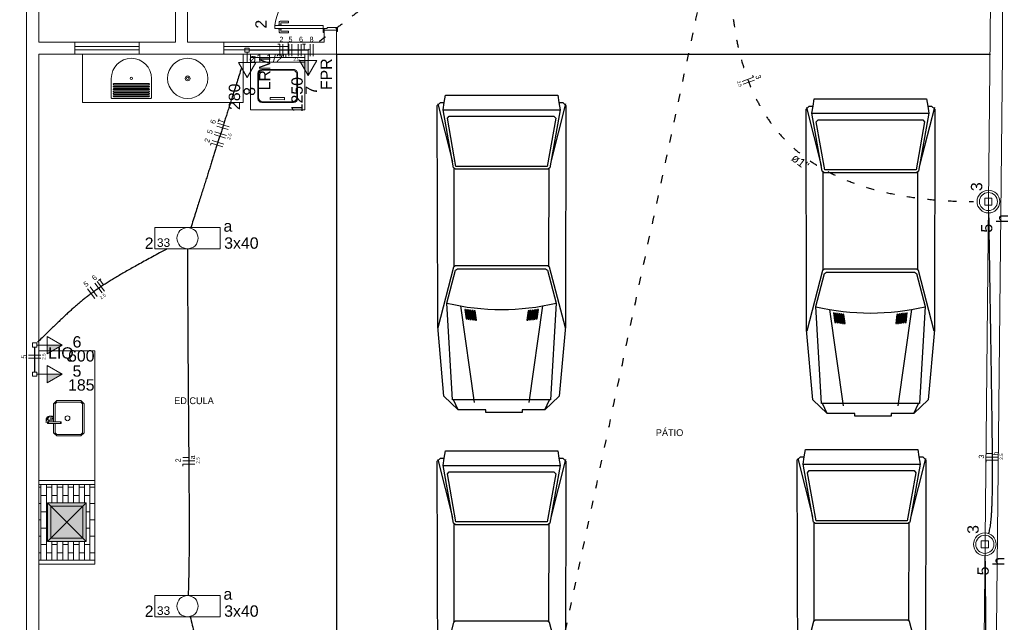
# Model space of a CAD drawing. Header units: millimetres. Extents: x 26 to 1362, y 24 to 358.
# Tile 249 of 256: x 1285 to 1297, y 275 to 282. Entities that reach past the tile are written whole.
import ezdxf

# ---------------------------------------------------------------- set-up
doc = ezdxf.new("R2010")
doc.units = ezdxf.units.MM
doc.linetypes.add('DOT2', pattern=[3.175, 0, -3.175])
for name, color, linetype in [('ARQ-ALVENARIA', 4, 'Continuous'), ('ARQ-PISO', 8, 'Continuous'), ('EXTERN', 7, 'Continuous'), ('EXTERN-I', 251, 'Continuous')]:
    doc.layers.add(name, color=color, linetype=linetype)
for name, color, linetype, lineweight in [('EL-Condutos', 4, 'Continuous', 30), ('EL-Fios', 9, 'Continuous', 20), ('EL-Textos condutos', 7, 'Continuous', 20), ('EL-Textos fios', 7, 'Continuous', 20), ('EL-Textos pontos', 5, 'Continuous', 20), ('MB ALVENARIA', 7, 'Continuous', 20), ('MB ESQUADRIA', 7, 'Continuous', 20), ('MB MOBILIÁRIO', 8, 'Continuous', 5), ('MB TEXTO 0', 7, 'Continuous', 20), ('P-SIMBOL', 5, 'Continuous', 20)]:
    doc.layers.add(name, color=color, linetype=linetype, lineweight=lineweight)
doc.styles.add('arial', font='arial.ttf')
doc.styles.add('AvantGardeBkBT', font='txt')

msp = doc.modelspace()

# ---------------------------------------------------------------- hatches: boundary and pattern name
at = {"layer": 'MB MOBILIÁRIO', "linetype": 'Continuous'}
msp.add_hatch(color=256, dxfattribs=at).paths.add_polyline_path([(1284.9785, 275.7805), (1284.978, 276.261), (1285.4585, 276.261), (1285.4585, 275.7805), (1284.978, 275.7805), (1284.978, 275.7805)])
at = {"layer": 'P-SIMBOL', "linetype": 'Continuous'}
for points in [[(1288.2205, 281.7655), (1288.2205, 281.578), (1288.1122, 281.7655)], [(1284.9726, 278.2245), (1285.1601, 278.2245), (1284.9726, 278.1163)], [(1284.9726, 277.8628), (1285.1601, 277.8628), (1284.9726, 277.7546)]]:
    msp.add_hatch(color=256, dxfattribs=at).paths.add_polyline_path(points)

# ---------------------------------------------------------------- linework, layer by layer
at = {"layer": 'ARQ-ALVENARIA'}
msp.add_lwpolyline([(1296.706, 281.8435), (1296.706, 281.8445)], dxfattribs=at)
at = {"layer": 'ARQ-PISO'}
for q in [(1296.706, 281.8445), (1288.5705, 272.6875)]:
    msp.add_line((1288.5705, 281.8435), q, dxfattribs=at)
at = {"layer": 'EL-Condutos', "linetype": 'DOT2', "ltscale": 0.05}
for points in [[(1285.0543, 244.8112), (1285.4741, 246.78), (1285.867, 248.6223), (1286.2347, 250.3469), (1286.5793, 251.963), (1286.9027, 253.4796), (1287.2069, 254.9057), (1287.4936, 256.2505), (1287.7649, 257.5229), (1288.0228, 258.7319), (1288.269, 259.8867), (1288.5056, 260.9963), (1288.7345, 262.0696), (1288.9576, 263.1159), (1289.1768, 264.144), (1289.3942, 265.1631), (1289.6115, 266.1822), (1289.8307, 267.2104), (1290.0538, 268.2566), (1290.2827, 269.33), (1290.5193, 270.4396), (1290.7656, 271.5944), (1291.0234, 272.8034), (1291.2947, 274.0758), (1291.5815, 275.4205), (1291.8856, 276.8467), (1292.209, 278.3633), (1292.5536, 279.9794), (1292.9214, 281.704), (1293.3142, 283.5462), (1293.734, 285.5151)], [(1293.6313, 285.4536), (1293.2873, 285.2478), (1292.9657, 285.0553), (1292.6654, 284.8753), (1292.385, 284.7071), (1292.1235, 284.5498), (1291.8796, 284.4028), (1291.6521, 284.2651), (1291.4399, 284.136), (1291.2418, 284.0148), (1291.0565, 283.9006), (1290.8829, 283.7927), (1290.7198, 283.6903), (1290.566, 283.5925), (1290.4203, 283.4988), (1290.2816, 283.4081), (1290.1485, 283.3198), (1290.02, 283.2331), (1289.8949, 283.1472), (1289.7719, 283.0613), (1289.6498, 282.9746), (1289.5276, 282.8864), (1289.4039, 282.7958), (1289.2776, 282.7022), (1289.1475, 282.6046), (1289.0124, 282.5023), (1288.8711, 282.3946), (1288.7225, 282.2807), (1288.5653, 282.1597), (1288.3983, 282.0309), (1288.2205, 281.8935)], [(1293.7094, 285.367), (1293.661, 285.0642), (1293.6164, 284.7669), (1293.5764, 284.4755), (1293.5416, 284.1903), (1293.5126, 283.9116), (1293.4899, 283.6397), (1293.4744, 283.375), (1293.4665, 283.1178), (1293.4669, 282.8684), (1293.4762, 282.6272), (1293.495, 282.3944), (1293.5241, 282.1704), (1293.5639, 281.9555), (1293.6151, 281.75), (1293.6784, 281.5543), (1293.7543, 281.3686), (1293.8435, 281.1934), (1293.9466, 281.0289), (1294.0643, 280.8754), (1294.1971, 280.7333), (1294.3457, 280.6029), (1294.5108, 280.4845), (1294.6928, 280.3785), (1294.8925, 280.2851), (1295.1105, 280.2047), (1295.3474, 280.1376), (1295.6039, 280.0842), (1295.8804, 280.0447), (1296.1778, 280.0195), (1296.4966, 280.009)]]:
    msp.add_spline(points, degree=3, dxfattribs=at)
at = {"layer": 'EL-Condutos', "linetype": 'Continuous'}
for points in [[(1288.2205, 281.8935), (1288.1845, 281.8935), (1288.1509, 281.8935), (1288.1193, 281.8935), (1288.0897, 281.8935), (1288.0618, 281.8935), (1288.0356, 281.8935), (1288.0109, 281.8935), (1287.9875, 281.8935), (1287.9652, 281.8935), (1287.9439, 281.8935), (1287.9235, 281.8935), (1287.9038, 281.8935), (1287.8846, 281.8935), (1287.8657, 281.8935), (1287.8471, 281.8935), (1287.8286, 281.8935), (1287.8099, 281.8935), (1287.791, 281.8935), (1287.7716, 281.8935), (1287.7517, 281.8935), (1287.7311, 281.8935), (1287.7096, 281.8935), (1287.687, 281.8935), (1287.6632, 281.8935), (1287.6381, 281.8935), (1287.6114, 281.8935), (1287.5831, 281.8935), (1287.5529, 281.8935), (1287.5208, 281.8935), (1287.4865, 281.8935)], [(1287.39, 281.6711), (1287.3619, 281.5824), (1287.3354, 281.4988), (1287.3104, 281.4198), (1287.2867, 281.3451), (1287.2643, 281.2742), (1287.2429, 281.2069), (1287.2226, 281.1428), (1287.2032, 281.0814), (1287.1845, 281.0224), (1287.1664, 280.9655), (1287.1489, 280.9103), (1287.1318, 280.8564), (1287.115, 280.8033), (1287.0984, 280.7509), (1287.0819, 280.6987), (1287.0652, 280.6462), (1287.0485, 280.5932), (1287.0314, 280.5393), (1287.0139, 280.4841), (1286.9959, 280.4273), (1286.9772, 280.3684), (1286.9578, 280.3071), (1286.9375, 280.243), (1286.9162, 280.1758), (1286.8938, 280.1051), (1286.8701, 280.0305), (1286.8451, 279.9516), (1286.8187, 279.8681), (1286.7906, 279.7796), (1286.7609, 279.6858)], [(1296.684, 279.868), (1296.6887, 279.5556), (1296.6933, 279.2607), (1296.6976, 278.9828), (1296.7018, 278.7213), (1296.7057, 278.4757), (1296.7093, 278.2455), (1296.7127, 278.03), (1296.7158, 277.8288), (1296.7186, 277.6412), (1296.7211, 277.4668), (1296.7233, 277.3049), (1296.7251, 277.1551), (1296.7266, 277.0167), (1296.7277, 276.8892), (1296.7284, 276.772), (1296.7287, 276.6647), (1296.7286, 276.5665), (1296.7281, 276.4771), (1296.7271, 276.3958), (1296.7257, 276.3221), (1296.7237, 276.2555), (1296.7213, 276.1953), (1296.7184, 276.141), (1296.715, 276.092), (1296.7111, 276.0479), (1296.7065, 276.0081), (1296.7015, 275.9719), (1296.6958, 275.939), (1296.6896, 275.9086), (1296.6827, 275.8802)], [(1286.4673, 279.4211), (1286.3723, 279.3704), (1286.2832, 279.3226), (1286.1998, 279.2773), (1286.1216, 279.2345), (1286.0484, 279.1939), (1285.9798, 279.1553), (1285.9154, 279.1184), (1285.855, 279.083), (1285.7982, 279.049), (1285.7447, 279.0161), (1285.6942, 278.9841), (1285.6462, 278.9528), (1285.6006, 278.9219), (1285.5569, 278.8913), (1285.5148, 278.8607), (1285.4741, 278.83), (1285.4343, 278.7988), (1285.3951, 278.767), (1285.3562, 278.7344), (1285.3173, 278.7008), (1285.278, 278.6658), (1285.238, 278.6294), (1285.197, 278.5913), (1285.1547, 278.5513), (1285.1106, 278.5092), (1285.0646, 278.4647), (1285.0161, 278.4176), (1284.965, 278.3678), (1284.9109, 278.315), (1284.8534, 278.259)], [(1286.7193, 279.4255), (1286.7196, 279.2192), (1286.7201, 279.0167), (1286.7208, 278.8179), (1286.7216, 278.623), (1286.7226, 278.432), (1286.7237, 278.2449), (1286.7249, 278.0619), (1286.7262, 277.8829), (1286.7275, 277.7081), (1286.7289, 277.5375), (1286.7302, 277.3712), (1286.7316, 277.2093), (1286.7329, 277.0517), (1286.7341, 276.8987), (1286.7353, 276.7501), (1286.7364, 276.6061), (1286.7373, 276.4668), (1286.738, 276.3322), (1286.7386, 276.2024), (1286.739, 276.0774), (1286.7392, 275.9574), (1286.7391, 275.8423), (1286.7387, 275.7322), (1286.7381, 275.6272), (1286.7371, 275.5274), (1286.7358, 275.4328), (1286.7341, 275.3435), (1286.732, 275.2595), (1286.7295, 275.181), (1286.7266, 275.1079)], [(1284.818, 278.1982), (1284.818, 278.184), (1284.818, 278.1705), (1284.818, 278.1579), (1284.818, 278.1459), (1284.818, 278.1346), (1284.818, 278.1238), (1284.818, 278.1136), (1284.818, 278.1038), (1284.818, 278.0945), (1284.818, 278.0855), (1284.818, 278.0768), (1284.818, 278.0683), (1284.818, 278.06), (1284.818, 278.0518), (1284.818, 278.0437), (1284.818, 278.0356), (1284.818, 278.0274), (1284.818, 278.0191), (1284.818, 278.0106), (1284.818, 278.0019), (1284.818, 277.9929), (1284.818, 277.9835), (1284.818, 277.9738), (1284.818, 277.9636), (1284.818, 277.9528), (1284.818, 277.9415), (1284.818, 277.9295), (1284.818, 277.9169), (1284.818, 277.9034), (1284.818, 277.8892)], [(1296.6385, 275.6066), (1296.6418, 275.2495), (1296.645, 274.9115), (1296.6479, 274.592), (1296.6506, 274.2905), (1296.6531, 274.0063), (1296.6554, 273.739), (1296.6575, 273.488), (1296.6594, 273.2528), (1296.661, 273.0328), (1296.6624, 272.8274), (1296.6636, 272.6361), (1296.6645, 272.4585), (1296.6652, 272.2938), (1296.6656, 272.1416), (1296.6658, 272.0013), (1296.6657, 271.8725), (1296.6653, 271.7544), (1296.6647, 271.6466), (1296.6637, 271.5486), (1296.6625, 271.4598), (1296.6611, 271.3796), (1296.6593, 271.3075), (1296.6572, 271.2429), (1296.6548, 271.1854), (1296.6521, 271.1343), (1296.6491, 271.0891), (1296.6458, 271.0492), (1296.6422, 271.0142), (1296.6382, 270.9835), (1296.6339, 270.9564)], [(1286.7526, 274.8443), (1286.7781, 274.7406), (1286.8027, 274.6388), (1286.8264, 274.5387), (1286.8492, 274.4404), (1286.8712, 274.3441), (1286.8925, 274.2498), (1286.913, 274.1574), (1286.9329, 274.0672), (1286.9521, 273.979), (1286.9708, 273.8931), (1286.9889, 273.8093), (1287.0065, 273.7279), (1287.0237, 273.6488), (1287.0404, 273.5721), (1287.0568, 273.4978), (1287.0729, 273.4261), (1287.0887, 273.3569), (1287.1042, 273.2903), (1287.1196, 273.2263), (1287.1348, 273.1651), (1287.1499, 273.1067), (1287.165, 273.0511), (1287.18, 272.9983), (1287.1951, 272.9485), (1287.2103, 272.9017), (1287.2256, 272.858), (1287.241, 272.8173), (1287.2567, 272.7798), (1287.2726, 272.7454), (1287.2888, 272.7144)]]:
    msp.add_spline(points, degree=3, dxfattribs=at)
at = {"layer": 'EL-Fios'}
for p, q in [((1287.8437, 281.9685), (1287.8687, 281.9685)), ((1287.8687, 281.8185), (1287.8687, 281.9685)), ((1287.9062, 281.8185), (1287.9062, 281.9685)), ((1287.9812, 281.8185), (1287.9812, 281.9685)), ((1288.0187, 281.8185), (1288.0187, 281.9685)), ((1288.0937, 281.8185), (1288.0937, 281.9685)), ((1288.1312, 281.8185), (1288.1312, 281.9685)), ((1288.1487, 281.9685), (1288.1887, 281.9685)), ((1288.1687, 281.8935), (1288.1687, 281.9685)), ((1288.2437, 281.8185), (1288.2437, 281.9685)), ((1288.2812, 281.8185), (1288.2812, 281.9685)), ((1293.749, 281.5795), (1293.7576, 281.5561)), ((1293.6169, 281.5042), (1293.7576, 281.5561)), ((1293.6299, 281.469), (1293.7706, 281.5209)), ((1287.2371, 280.9402), (1287.0941, 280.9855)), ((1287.0994, 281.0022), (1287.1115, 281.0403)), ((1287.1769, 280.9986), (1287.1054, 281.0212)), ((1287.1918, 280.7972), (1287.0488, 280.8425)), ((1287.2031, 280.8329), (1287.0601, 280.8782)), ((1287.2258, 280.9044), (1287.0828, 280.9497)), ((1287.0072, 280.7114), (1287.0148, 280.7353)), ((1287.1578, 280.6899), (1287.0148, 280.7353)), ((1287.1691, 280.7257), (1287.0261, 280.771)), ((1285.6866, 278.8953), (1285.597, 279.0156)), ((1285.611, 279.026), (1285.643, 279.0499)), ((1285.6719, 278.9779), (1285.627, 279.038)), ((1285.5664, 278.8056), (1285.4767, 278.9259)), ((1285.5965, 278.8281), (1285.5068, 278.9483)), ((1285.6566, 278.8729), (1285.5669, 278.9931)), ((1284.893, 278.0999), (1284.743, 278.0999)), ((1284.893, 278.0624), (1284.743, 278.0624)), ((1286.7355, 276.8273), (1286.6605, 276.8273)), ((1296.7284, 276.8752), (1296.6533, 276.8752)), ((1296.8034, 276.8305), (1296.6533, 276.8305)), ((1286.8105, 276.7825), (1286.6605, 276.7825)), ((1286.8105, 276.745), (1286.6605, 276.745)), ((1286.6605, 276.72), (1286.6605, 276.745)), ((1296.8034, 276.793), (1296.6533, 276.793)), ((1296.6533, 276.768), (1296.6533, 276.793))]:
    msp.add_line(p, q, dxfattribs=at)
at = {"layer": 'EXTERN'}
for points in [[(1291.339, 281.242), (1291.3865, 281.242), (1291.426, 281.2045), (1291.426, 281.2045), (1291.42, 278.584), (1291.42, 278.584), (1291.42, 278.4565), (1291.343, 277.589), (1291.343, 277.589), (1291.1645, 277.4185), (1291.1645, 277.4185), (1290.881, 277.4185), (1290.881, 277.3845), (1290.431, 277.3845), (1290.431, 277.4185), (1290.087, 277.4185), (1289.9085, 277.589), (1289.9085, 277.589), (1289.8315, 278.4565), (1289.8315, 278.4565), (1289.8315, 278.584), (1289.8255, 281.2045), (1289.8255, 281.2045), (1289.865, 281.242), (1289.865, 281.242), (1289.9125, 281.242), (1289.927, 281.333), (1291.3245, 281.333), (1291.339, 281.242)], [(1295.928, 281.1985), (1295.9755, 281.1985), (1296.015, 281.1605), (1296.015, 281.1605), (1296.009, 278.5405), (1296.009, 278.5405), (1296.009, 278.413), (1295.932, 277.545), (1295.932, 277.545), (1295.7535, 277.375), (1295.7535, 277.375), (1295.47, 277.375), (1295.47, 277.341), (1295.02, 277.341), (1295.02, 277.375), (1294.6755, 277.375), (1294.497, 277.545), (1294.497, 277.545), (1294.4205, 278.413), (1294.4205, 278.413), (1294.4205, 278.5405), (1294.414, 281.1605), (1294.414, 281.1605), (1294.454, 281.1985), (1294.454, 281.1985), (1294.501, 281.1985), (1294.5155, 281.2895), (1295.9135, 281.2895), (1295.928, 281.1985)], [(1294.31, 274.175), (1294.3035, 276.7955), (1294.3035, 276.7955), (1294.3435, 276.8335), (1294.3435, 276.8335), (1294.391, 276.8335), (1294.405, 276.924), (1295.803, 276.924), (1295.8175, 276.8335)], [(1289.8315, 274.161), (1289.8255, 276.7815), (1289.8255, 276.7815), (1289.865, 276.819), (1289.865, 276.819), (1289.9125, 276.819), (1289.927, 276.91), (1291.3245, 276.91), (1291.339, 276.819)], [(1291.339, 276.819), (1291.3865, 276.819), (1291.426, 276.7815), (1291.426, 276.7815), (1291.42, 274.161)], [(1295.8175, 276.8335), (1295.865, 276.8335), (1295.9045, 276.7955), (1295.9045, 276.7955), (1295.8985, 274.175)]]:
    msp.add_lwpolyline(points, dxfattribs=at)
at = {"layer": 'EXTERN-I'}
for p, q in [((1289.8315, 281.224), (1290.014, 280.5025)), ((1291.42, 281.224), (1291.2375, 280.5025)), ((1289.898, 281.1515), (1291.3535, 281.1515)), ((1294.4205, 281.1805), (1294.603, 280.4585)), ((1294.487, 281.1075), (1295.9425, 281.1075)), ((1296.009, 281.1805), (1295.826, 280.4585)), ((1290.037, 279.2085), (1290.0355, 280.417)), ((1291.2145, 279.2085), (1291.216, 280.417)), ((1294.626, 279.1645), (1294.6245, 280.3735)), ((1295.803, 279.1645), (1295.8045, 280.3735)), ((1290.115, 278.7115), (1290.2855, 277.512)), ((1291.136, 278.7115), (1290.966, 277.512)), ((1294.704, 278.6675), (1294.8745, 277.4685)), ((1295.725, 278.6675), (1295.555, 277.4685)), ((1290.087, 277.4185), (1290.0275, 277.5415)), ((1291.1645, 277.4185), (1291.224, 277.5415)), ((1294.6755, 277.375), (1294.6165, 277.498)), ((1295.7535, 277.375), (1295.813, 277.498)), ((1289.8315, 276.801), (1290.014, 276.0795)), ((1291.42, 276.801), (1291.2375, 276.0795)), ((1294.31, 276.8155), (1294.4925, 276.0935)), ((1295.8985, 276.8155), (1295.716, 276.0935)), ((1289.898, 276.7285), (1291.3535, 276.7285)), ((1294.3765, 276.7425), (1295.832, 276.7425)), ((1290.037, 274.7855), (1290.0355, 275.994)), ((1291.2145, 274.7855), (1291.216, 275.994)), ((1294.5155, 274.7995), (1294.514, 276.0085)), ((1295.6925, 274.7995), (1295.694, 276.0085))]:
    msp.add_line(p, q, dxfattribs=at)
for points in [[(1291.339, 281.242), (1291.3535, 281.1515), (1291.2245, 280.4315), (1291.1995, 280.413), (1291.1995, 280.413), (1290.052, 280.413), (1290.052, 280.413), (1290.027, 280.4315), (1290.027, 280.4315), (1289.898, 281.1515), (1289.9125, 281.242)], [(1295.928, 281.1985), (1295.9425, 281.1075), (1295.8135, 280.3875), (1295.7885, 280.369), (1295.7885, 280.369), (1294.6405, 280.369), (1294.6405, 280.369), (1294.6155, 280.3875), (1294.6155, 280.3875), (1294.487, 281.1075), (1294.501, 281.1985)], [(1291.3, 281.0455), (1291.193, 280.448), (1290.0585, 280.448), (1290.0585, 280.448), (1289.9515, 281.0455), (1289.974, 281.072), (1289.974, 281.072), (1291.2775, 281.072), (1291.3, 281.0455), (1291.3, 281.0455)], [(1295.8885, 281.0015), (1295.782, 280.4045), (1294.6475, 280.4045), (1294.6475, 280.4045), (1294.5405, 281.0015), (1294.563, 281.028), (1294.563, 281.028), (1295.8665, 281.028), (1295.8885, 281.0015), (1295.8885, 281.0015)], [(1291.419, 278.4395), (1291.2235, 279.1955), (1291.199, 279.212), (1291.199, 279.212), (1290.053, 279.212), (1290.053, 279.212), (1290.028, 279.1955), (1290.028, 279.1955), (1289.8325, 278.4395)], [(1291.2345, 277.5435), (1290.017, 277.5435), (1290.017, 277.5435), (1289.947, 278.746), (1290.0535, 279.158), (1290.078, 279.175), (1290.078, 279.175), (1291.1735, 279.175), (1291.1735, 279.175), (1291.198, 279.158), (1291.198, 279.158), (1291.3045, 278.746), (1291.2345, 277.5435)], [(1296.008, 278.396), (1295.8125, 279.1515), (1295.7875, 279.1685), (1295.7875, 279.1685), (1294.6415, 279.1685), (1294.6415, 279.1685), (1294.617, 279.1515), (1294.617, 279.1515), (1294.421, 278.396)], [(1295.8235, 277.4995), (1294.606, 277.4995), (1294.606, 277.4995), (1294.5355, 278.7025), (1294.6425, 279.1145), (1294.667, 279.131), (1294.667, 279.131), (1295.7625, 279.131), (1295.7625, 279.131), (1295.7865, 279.1145), (1295.7865, 279.1145), (1295.8935, 278.7025), (1295.8235, 277.4995)], [(1290.179, 278.6665), (1290.167, 278.6685), (1290.167, 278.6685), (1290.1835, 278.551), (1290.1955, 278.5495), (1290.1955, 278.5495), (1290.179, 278.6665)], [(1290.219, 278.546), (1290.2025, 278.663), (1290.1905, 278.6645), (1290.1905, 278.6645), (1290.207, 278.5475), (1290.219, 278.546), (1290.219, 278.546)], [(1290.214, 278.6615), (1290.2305, 278.5445), (1290.242, 278.543), (1290.242, 278.543), (1290.2255, 278.6595), (1290.214, 278.6615), (1290.214, 278.6615)], [(1290.2655, 278.5405), (1290.249, 278.6565), (1290.237, 278.658), (1290.237, 278.658), (1290.254, 278.5415), (1290.2655, 278.5405), (1290.2655, 278.5405)], [(1290.2725, 278.654), (1290.2605, 278.655), (1290.2605, 278.655), (1290.2775, 278.539), (1290.289, 278.5375), (1290.289, 278.5375), (1290.2725, 278.654)], [(1290.312, 278.535), (1290.2955, 278.651), (1290.284, 278.6525), (1290.284, 278.6525), (1290.3005, 278.5365), (1290.312, 278.535), (1290.312, 278.535)], [(1290.9675, 278.6525), (1290.956, 278.651), (1290.956, 278.651), (1290.9395, 278.535), (1290.951, 278.5365), (1290.951, 278.5365), (1290.9675, 278.6525)], [(1290.9745, 278.539), (1290.991, 278.655), (1290.979, 278.654), (1290.979, 278.654), (1290.963, 278.5375), (1290.9745, 278.539), (1290.9745, 278.539)], [(1290.9975, 278.5415), (1291.014, 278.658), (1291.0025, 278.6565), (1291.0025, 278.6565), (1290.986, 278.5405), (1290.9975, 278.5415), (1290.9975, 278.5415)], [(1291.009, 278.543), (1291.021, 278.5445), (1291.021, 278.5445), (1291.0375, 278.6615), (1291.026, 278.6595), (1291.026, 278.6595), (1291.009, 278.543)], [(1291.0445, 278.5475), (1291.061, 278.6645), (1291.0495, 278.663), (1291.0495, 278.663), (1291.0325, 278.546), (1291.0445, 278.5475), (1291.0445, 278.5475)], [(1291.0725, 278.6665), (1291.056, 278.5495), (1291.068, 278.551), (1291.068, 278.551), (1291.0845, 278.6685), (1291.0725, 278.6665), (1291.0725, 278.6665)], [(1294.768, 278.6225), (1294.756, 278.6245), (1294.756, 278.6245), (1294.7725, 278.507), (1294.7845, 278.5055), (1294.7845, 278.5055), (1294.768, 278.6225)], [(1294.8075, 278.5025), (1294.791, 278.619), (1294.7795, 278.621), (1294.7795, 278.621), (1294.796, 278.504), (1294.8075, 278.5025), (1294.8075, 278.5025)], [(1294.8025, 278.6175), (1294.8195, 278.501), (1294.831, 278.4995), (1294.831, 278.4995), (1294.8145, 278.616), (1294.8025, 278.6175), (1294.8025, 278.6175)], [(1294.854, 278.4965), (1294.838, 278.613), (1294.826, 278.6145), (1294.826, 278.6145), (1294.843, 278.498), (1294.854, 278.4965), (1294.854, 278.4965)], [(1294.861, 278.61), (1294.8495, 278.6115), (1294.8495, 278.6115), (1294.866, 278.495), (1294.8775, 278.494), (1294.8775, 278.494), (1294.861, 278.61)], [(1294.901, 278.4915), (1294.8845, 278.607), (1294.873, 278.6085), (1294.873, 278.6085), (1294.889, 278.4925), (1294.901, 278.4915), (1294.901, 278.4915)], [(1295.5565, 278.6085), (1295.5445, 278.607), (1295.5445, 278.607), (1295.5285, 278.4915), (1295.54, 278.4925), (1295.54, 278.4925), (1295.5565, 278.6085)], [(1295.563, 278.495), (1295.5795, 278.6115), (1295.568, 278.61), (1295.568, 278.61), (1295.5515, 278.494), (1295.563, 278.495), (1295.563, 278.495)], [(1295.5865, 278.498), (1295.603, 278.6145), (1295.5915, 278.613), (1295.5915, 278.613), (1295.575, 278.4965), (1295.5865, 278.498), (1295.5865, 278.498)], [(1295.598, 278.4995), (1295.61, 278.501), (1295.61, 278.501), (1295.6265, 278.6175), (1295.6145, 278.616), (1295.6145, 278.616), (1295.598, 278.4995)], [(1295.633, 278.504), (1295.6495, 278.621), (1295.638, 278.619), (1295.638, 278.619), (1295.6215, 278.5025), (1295.633, 278.504), (1295.633, 278.504)], [(1295.6615, 278.6225), (1295.645, 278.5055), (1295.6565, 278.507), (1295.6565, 278.507), (1295.673, 278.6245), (1295.6615, 278.6225), (1295.6615, 278.6225)], [(1291.339, 276.819), (1291.3535, 276.7285), (1291.2245, 276.0085), (1291.1995, 275.99), (1291.1995, 275.99), (1290.052, 275.99), (1290.052, 275.99), (1290.027, 276.0085), (1290.027, 276.0085), (1289.898, 276.7285), (1289.9125, 276.819)], [(1295.8175, 276.8335), (1295.832, 276.7425), (1295.703, 276.0225), (1295.678, 276.004), (1295.678, 276.004), (1294.5305, 276.004), (1294.5305, 276.004), (1294.5055, 276.0225), (1294.5055, 276.0225), (1294.3765, 276.7425), (1294.391, 276.8335)], [(1291.3, 276.6225), (1291.193, 276.025), (1290.0585, 276.025), (1290.0585, 276.025), (1289.9515, 276.6225), (1289.974, 276.649), (1289.974, 276.649), (1291.2775, 276.649), (1291.3, 276.6225), (1291.3, 276.6225)], [(1295.778, 276.6365), (1295.6715, 276.039), (1294.537, 276.039), (1294.537, 276.039), (1294.43, 276.6365), (1294.4525, 276.663), (1294.4525, 276.663), (1295.756, 276.663), (1295.778, 276.6365), (1295.778, 276.6365)], [(1291.419, 274.0165), (1291.2235, 274.7725), (1291.199, 274.7895), (1291.199, 274.7895), (1290.053, 274.7895), (1290.053, 274.7895), (1290.028, 274.7725), (1290.028, 274.7725), (1289.8325, 274.0165)], [(1295.8975, 274.031), (1295.702, 274.7865), (1295.6775, 274.8035), (1295.6775, 274.8035), (1294.531, 274.8035), (1294.531, 274.8035), (1294.5065, 274.7865), (1294.5065, 274.7865), (1294.311, 274.031)]]:
    msp.add_lwpolyline(points, dxfattribs=at)
for centre in [(1290.6255, 281.608), (1295.2145, 281.564)]:
    msp.add_arc(centre, 2.9411, 256.655, 283.345, dxfattribs=at)
at = {"layer": 'MB ALVENARIA'}
msp.add_line((1284.718, 244.7595), (1284.718, 289.709), dxfattribs=at)
for points in [[(1296.856, 281.8435), (1296.856, 289.709)], [(1284.868, 281.9935), (1284.868, 283.3945)], [(1286.5695, 283.3945), (1286.5695, 281.9935)], [(1286.7195, 283.3945), (1286.7195, 281.9935)], [(1296.576, 269.137), (1296.706, 282.494)], [(1288.4205, 281.9935), (1288.4205, 282.144)], [(1288.4205, 281.9935), (1288.4205, 282.144), (1288.5705, 282.144)], [(1288.5705, 281.8435), (1288.5705, 282.144)], [(1284.868, 281.9935), (1285.3185, 281.9935)], [(1285.3185, 281.9935), (1285.3185, 281.8435)], [(1286.119, 281.9935), (1286.5695, 281.9935)], [(1286.119, 281.9935), (1286.119, 281.8435)], [(1286.7195, 281.9935), (1287.17, 281.9935)], [(1287.17, 281.9935), (1287.17, 281.8435)], [(1287.97, 281.9935), (1288.4205, 281.9935)], [(1287.97, 281.9935), (1287.97, 281.8435)], [(1284.868, 281.8435), (1285.3185, 281.8435)], [(1284.868, 272.6875), (1284.868, 281.8435)], [(1286.119, 281.8435), (1287.17, 281.8435)], [(1287.97, 281.8435), (1288.5705, 281.8435)], [(1296.726, 269.1355), (1296.856, 281.8435)]]:
    msp.add_lwpolyline(points, dxfattribs=at)
at = {"layer": 'MB ESQUADRIA'}
for p, q in [((1287.848, 282.1995), (1287.848, 282.2055)), ((1287.848, 282.2055), (1287.8905, 282.2055)), ((1287.848, 282.1995), (1287.848, 282.2055)), ((1287.848, 282.2055), (1287.8905, 282.2055)), ((1287.8605, 282.2055), (1287.8605, 282.2445)), ((1287.8605, 282.2055), (1287.8605, 282.2445)), ((1287.8705, 282.2545), (1287.9775, 282.254)), ((1287.8705, 282.2545), (1287.9775, 282.254)), ((1287.8805, 282.2295), (1287.8805, 282.2055)), ((1287.8805, 282.2295), (1287.8805, 282.2055)), ((1287.9775, 282.234), (1287.8855, 282.2345)), ((1287.9775, 282.234), (1287.8855, 282.2345)), ((1287.8905, 282.2055), (1287.8905, 282.1995)), ((1287.8905, 282.2055), (1287.8905, 282.1995)), ((1287.9775, 282.254), (1287.9775, 282.234)), ((1287.9775, 282.254), (1287.9775, 282.234)), ((1287.848, 282.1645), (1287.848, 282.158)), ((1287.848, 282.1645), (1287.848, 282.158)), ((1287.848, 282.158), (1287.8905, 282.158)), ((1287.848, 282.158), (1287.8905, 282.158)), ((1287.8605, 282.158), (1287.8605, 282.1195)), ((1287.8605, 282.158), (1287.8605, 282.1195)), ((1287.8705, 282.1095), (1287.9775, 282.1095)), ((1287.8705, 282.1095), (1287.9775, 282.1095)), ((1287.8805, 282.1345), (1287.8805, 282.158)), ((1287.8805, 282.1345), (1287.8805, 282.158)), ((1287.9775, 282.129), (1287.8855, 282.1295)), ((1287.9775, 282.129), (1287.8855, 282.1295)), ((1287.8905, 282.158), (1287.8905, 282.164)), ((1287.8905, 282.158), (1287.8905, 282.164)), ((1287.9775, 282.1095), (1287.9775, 282.129)), ((1287.9775, 282.1095), (1287.9775, 282.129)), ((1288.4205, 282.164), (1288.4205, 282.139)), ((1288.4555, 282.164), (1288.4205, 282.164)), ((1288.4205, 282.164), (1288.4205, 282.139)), ((1288.4555, 282.164), (1288.4205, 282.164)), ((1288.4205, 282.164), (1288.4205, 282.139)), ((1288.4555, 282.164), (1288.4205, 282.164)), ((1288.4205, 282.164), (1288.4205, 282.139)), ((1288.4555, 282.164), (1288.4205, 282.164)), ((1288.4555, 282.174), (1288.5705, 282.174)), ((1288.4555, 282.164), (1288.4555, 282.174)), ((1288.4555, 282.174), (1288.5705, 282.174)), ((1288.4555, 282.164), (1288.4555, 282.174)), ((1288.4555, 282.174), (1288.5705, 282.174)), ((1288.4555, 282.164), (1288.4555, 282.174)), ((1288.4555, 282.174), (1288.5705, 282.174)), ((1288.4555, 282.164), (1288.4555, 282.174)), ((1288.5705, 282.174), (1288.5705, 282.139)), ((1288.5705, 282.174), (1288.5705, 282.139)), ((1288.5705, 282.174), (1288.5705, 282.139)), ((1288.5705, 282.174), (1288.5705, 282.139))]:
    msp.add_line(p, q, dxfattribs=at)
for points in [[(1287.805, 282.199), (1288.4055, 282.199), (1288.4055, 282.164), (1287.805, 282.164), (1287.805, 282.199)], [(1288.4205, 282.139), (1288.4205, 282.114), (1288.4055, 282.114), (1288.4055, 282.164), (1288.4205, 282.164), (1288.4205, 282.164)], [(1288.4205, 282.139), (1288.4205, 282.114), (1288.4055, 282.114), (1288.4055, 282.164), (1288.4205, 282.164), (1288.4205, 282.164)], [(1288.4205, 282.139), (1288.4205, 282.114), (1288.4055, 282.114), (1288.4055, 282.164), (1288.4205, 282.164), (1288.4205, 282.164)], [(1288.4205, 282.139), (1288.4205, 282.114), (1288.4055, 282.114), (1288.4055, 282.164), (1288.4205, 282.164), (1288.4205, 282.164)], [(1288.5705, 282.174), (1288.586, 282.174), (1288.586, 282.124), (1288.5705, 282.124), (1288.5705, 282.139)], [(1288.5705, 282.174), (1288.586, 282.174), (1288.586, 282.124), (1288.5705, 282.124), (1288.5705, 282.139)], [(1288.5705, 282.174), (1288.586, 282.174), (1288.586, 282.124), (1288.5705, 282.124), (1288.5705, 282.139)], [(1288.5705, 282.174), (1288.586, 282.174), (1288.586, 282.124), (1288.5705, 282.124), (1288.5705, 282.139)]]:
    msp.add_lwpolyline(points, dxfattribs=at)
at = {"layer": 'MB ESQUADRIA', "linetype": 'Continuous'}
for points in [[(1285.3185, 281.9935), (1286.119, 281.9935)], [(1287.17, 281.9935), (1287.97, 281.9935)], [(1285.3185, 281.9385), (1286.119, 281.9385)], [(1285.3185, 281.8985), (1286.119, 281.8985)], [(1285.3185, 281.8435), (1286.119, 281.8435)], [(1287.17, 281.9385), (1287.97, 281.9385)], [(1287.17, 281.8985), (1287.97, 281.8985)], [(1287.17, 281.8435), (1287.97, 281.8435)]]:
    msp.add_lwpolyline(points, dxfattribs=at)
msp.add_arc((1288.449, 282.1165), 0.6491, 93.8372, 172.712, dxfattribs=at)
msp.add_arc((1288.449, 282.1165), 0.6491, 93.8372, 172.712, dxfattribs=at)
at = {"layer": 'MB ESQUADRIA'}
for centre, radius, start, end in [((1287.8705, 282.2445), 0.01, 89.9681, 179.968), ((1287.8705, 282.2445), 0.01, 89.9681, 179.968), ((1287.8855, 282.2295), 0.005, 89.9681, 179.968), ((1287.8855, 282.2295), 0.005, 89.9681, 179.968), ((1287.8705, 282.1195), 0.01, 179.968, 269.968), ((1287.8705, 282.1195), 0.01, 179.968, 269.968), ((1287.8855, 282.1345), 0.005, 179.968, 269.968), ((1287.8855, 282.1345), 0.005, 179.968, 269.968)]:
    msp.add_arc(centre, radius, start, end, dxfattribs=at)
at = {"layer": 'MB MOBILIÁRIO'}
for p, q in [((1285.4115, 281.243), (1285.4115, 281.8435)), ((1287.413, 281.243), (1287.413, 281.8435)), ((1287.5035, 281.8435), (1287.5035, 281.152)), ((1288.178, 281.152), (1288.179, 281.8435)), ((1288.179, 281.8035), (1287.5035, 281.8035)), ((1288.179, 281.7435), (1287.5035, 281.7435)), ((1287.594, 281.6035), (1287.594, 281.2925)), ((1287.604, 281.5935), (1287.604, 281.3025)), ((1288.039, 281.6535), (1287.644, 281.6535)), ((1288.0285, 281.6435), (1287.654, 281.6435)), ((1288.078, 281.302), (1288.0785, 281.5935)), ((1288.088, 281.292), (1288.0885, 281.6035)), ((1285.7705, 281.542), (1285.7705, 281.2995)), ((1286.2385, 281.477), (1285.803, 281.477)), ((1285.803, 281.462), (1286.2385, 281.462)), ((1286.271, 281.2995), (1286.271, 281.542)), ((1286.2385, 281.447), (1285.803, 281.447)), ((1285.803, 281.432), (1286.2385, 281.432)), ((1286.2385, 281.417), (1285.803, 281.417)), ((1285.803, 281.402), (1286.2385, 281.402)), ((1286.2385, 281.387), (1285.803, 281.387)), ((1285.803, 281.372), (1286.2385, 281.372)), ((1286.2385, 281.357), (1285.803, 281.357)), ((1285.803, 281.342), (1286.2385, 281.342)), ((1286.2385, 281.327), (1285.803, 281.327)), ((1285.4115, 281.243), (1287.413, 281.243)), ((1285.778, 281.2915), (1286.2635, 281.2915)), ((1285.803, 281.3115), (1286.2385, 281.3115)), ((1287.644, 281.242), (1288.038, 281.242)), ((1287.654, 281.2525), (1288.028, 281.2525)), ((1287.925, 281.3035), (1287.746, 281.3035)), ((1287.746, 281.3035), (1287.746, 281.2785)), ((1287.746, 281.2785), (1287.925, 281.2755)), ((1287.925, 281.2755), (1287.925, 281.3035)), ((1287.5035, 281.152), (1288.178, 281.152)), ((1285.5685, 278.152), (1284.868, 278.152)), ((1285.5685, 278.152), (1285.5685, 276.476)), ((1284.868, 275.5005), (1284.868, 276.541)), ((1284.868, 276.541), (1285.5685, 276.541)), ((1284.868, 275.5005), (1284.868, 276.541)), ((1284.868, 276.541), (1285.5685, 276.541)), ((1284.868, 276.491), (1285.5685, 276.491)), ((1285.5685, 275.5005), (1285.5685, 276.541)), ((1285.5685, 276.541), (1285.5685, 275.5005)), ((1284.978, 276.261), (1285.4585, 276.261)), ((1284.978, 275.7805), (1284.978, 276.261)), ((1284.978, 275.7805), (1285.4585, 276.261)), ((1284.978, 276.261), (1285.4585, 275.7805)), ((1284.978, 275.7805), (1284.978, 276.261)), ((1284.978, 276.261), (1285.4585, 276.261)), ((1285.4585, 275.7805), (1285.4585, 276.261)), ((1285.4585, 276.261), (1285.4585, 275.7805)), ((1284.978, 275.7805), (1285.4585, 275.7805)), ((1285.4585, 275.7805), (1284.978, 275.7805)), ((1284.868, 275.5505), (1285.5685, 275.5505)), ((1284.868, 275.5005), (1285.5685, 275.5005)), ((1285.5685, 275.5005), (1284.868, 275.5005))]:
    msp.add_line(p, q, dxfattribs=at)
at = {"layer": 'MB MOBILIÁRIO', "linetype": 'Continuous'}
for p, q in [((1284.8955, 276.4555), (1284.868, 276.4555)), ((1284.8955, 275.5505), (1284.8955, 276.491)), ((1284.9635, 275.5505), (1284.9635, 276.491)), ((1285.031, 276.4555), (1284.9635, 276.4555)), ((1285.031, 276.261), (1285.031, 276.491)), ((1285.099, 276.261), (1285.099, 276.491)), ((1285.167, 276.4555), (1285.099, 276.4555)), ((1285.167, 276.261), (1285.167, 276.491)), ((1285.2345, 276.261), (1285.2345, 276.491)), ((1285.3025, 276.4555), (1285.2345, 276.4555)), ((1285.3025, 276.261), (1285.3025, 276.491)), ((1285.37, 276.261), (1285.37, 276.491)), ((1285.438, 276.4555), (1285.37, 276.4555)), ((1285.438, 276.261), (1285.438, 276.491)), ((1285.5055, 275.5505), (1285.5055, 276.491)), ((1285.5685, 276.4555), (1285.5055, 276.4555)), ((1284.9635, 276.3535), (1284.8955, 276.3535)), ((1285.099, 276.3535), (1285.031, 276.3535)), ((1285.2345, 276.3535), (1285.167, 276.3535)), ((1285.37, 276.3535), (1285.3025, 276.3535)), ((1285.5055, 276.3535), (1285.438, 276.3535)), ((1284.8955, 276.252), (1284.868, 276.252)), ((1284.978, 276.252), (1284.9635, 276.252)), ((1285.018, 276.221), (1285.4185, 276.221)), ((1285.018, 275.8205), (1285.018, 276.221)), ((1285.4185, 275.8205), (1285.4185, 276.221)), ((1285.5685, 276.252), (1285.5055, 276.252)), ((1284.9635, 276.1505), (1284.8955, 276.1505)), ((1285.5055, 276.1505), (1285.4585, 276.1505)), ((1284.8955, 276.0485), (1284.868, 276.0485)), ((1284.9635, 275.947), (1284.8955, 275.947)), ((1284.978, 276.0485), (1284.9635, 276.0485)), ((1285.5055, 275.947), (1285.4585, 275.947)), ((1285.5685, 276.0485), (1285.5055, 276.0485)), ((1284.8955, 275.8455), (1284.868, 275.8455)), ((1284.978, 275.8455), (1284.9635, 275.8455)), ((1285.018, 275.8205), (1285.4185, 275.8205)), ((1285.5685, 275.8455), (1285.5055, 275.8455)), ((1284.9635, 275.7435), (1284.8955, 275.7435)), ((1285.031, 275.5505), (1285.031, 275.7805)), ((1285.099, 275.7435), (1285.031, 275.7435)), ((1285.099, 275.5505), (1285.099, 275.7805)), ((1285.167, 275.5505), (1285.167, 275.7805)), ((1285.2345, 275.7435), (1285.167, 275.7435)), ((1285.2345, 275.5505), (1285.2345, 275.7805)), ((1285.3025, 275.5505), (1285.3025, 275.7805)), ((1285.37, 275.7435), (1285.3025, 275.7435)), ((1285.37, 275.5505), (1285.37, 275.7805)), ((1285.438, 275.5505), (1285.438, 275.7805)), ((1285.5055, 275.7435), (1285.438, 275.7435)), ((1284.8955, 275.642), (1284.868, 275.642)), ((1285.031, 275.642), (1284.9635, 275.642)), ((1285.167, 275.642), (1285.099, 275.642)), ((1285.3025, 275.642), (1285.2345, 275.642)), ((1285.438, 275.642), (1285.37, 275.642)), ((1285.5685, 275.642), (1285.5055, 275.642))]:
    msp.add_line(p, q, dxfattribs=at)
at = {"layer": 'MB MOBILIÁRIO'}
for points in [[(1285.052, 277.249), (1285.052, 277.134), (1285.092, 277.094), (1285.092, 277.094), (1285.392, 277.094), (1285.432, 277.134), (1285.432, 277.134), (1285.432, 277.4945), (1285.392, 277.5345), (1285.392, 277.5345), (1285.092, 277.5345), (1285.052, 277.4945), (1285.052, 277.4945), (1285.052, 277.3215)], [(1285.072, 277.249), (1285.072, 277.134), (1285.092, 277.114), (1285.092, 277.114), (1285.392, 277.114), (1285.412, 277.134), (1285.412, 277.134), (1285.412, 277.4945), (1285.392, 277.514), (1285.392, 277.514), (1285.092, 277.514), (1285.072, 277.4945), (1285.072, 277.4945), (1285.072, 277.269)], [(1284.985, 277.3315), (1284.9775, 277.3315), (1284.962, 277.307), (1284.962, 277.307), (1284.963, 277.3025), (1284.963, 277.3025), (1284.963, 277.259)], [(1284.963, 277.2825), (1285.0025, 277.339), (1285.0025, 277.339)], [(1284.963, 277.305), (1284.9775, 277.2965), (1284.9775, 277.2965), (1284.985, 277.2965)], [(1285.035, 277.339), (1284.9975, 277.339), (1284.991, 277.3375), (1284.991, 277.3375), (1284.985, 277.332), (1284.985, 277.332), (1284.981, 277.324), (1284.981, 277.324), (1284.9795, 277.314), (1284.9795, 277.314), (1284.981, 277.304), (1284.981, 277.304), (1284.985, 277.2965), (1284.985, 277.2965), (1284.991, 277.291), (1284.991, 277.291), (1284.9975, 277.289), (1284.9975, 277.289), (1285.035, 277.289)], [(1284.993, 277.269), (1284.993, 277.29)], [(1285.0025, 277.289), (1284.993, 277.2825), (1284.993, 277.2825)], [(1285.035, 277.289), (1285.0415, 277.291), (1285.0415, 277.291), (1285.0475, 277.2965), (1285.0475, 277.2965), (1285.051, 277.304), (1285.051, 277.304), (1285.0525, 277.314), (1285.0525, 277.314), (1285.051, 277.324), (1285.051, 277.324), (1285.0475, 277.332), (1285.0475, 277.332), (1285.0415, 277.3375), (1285.0415, 277.3375), (1285.035, 277.339), (1285.035, 277.339), (1285.0285, 277.3375), (1285.0285, 277.3375), (1285.0225, 277.332), (1285.0225, 277.332), (1285.0185, 277.324), (1285.0185, 277.324), (1285.0175, 277.314), (1285.0175, 277.314), (1285.0185, 277.304), (1285.0185, 277.304), (1285.0225, 277.2965), (1285.0225, 277.2965), (1285.0285, 277.291), (1285.0285, 277.291), (1285.035, 277.289), (1285.035, 277.289)], [(1285.0425, 277.3215), (1285.0405, 277.321), (1285.0405, 277.321), (1285.039, 277.3195), (1285.039, 277.3195), (1285.0375, 277.317), (1285.0375, 277.317), (1285.0375, 277.314), (1285.0375, 277.314), (1285.0375, 277.311), (1285.0375, 277.311), (1285.039, 277.309), (1285.039, 277.309), (1285.0405, 277.307), (1285.0405, 277.307), (1285.0425, 277.3065), (1285.0425, 277.3065), (1285.0445, 277.307), (1285.0445, 277.307), (1285.0465, 277.309), (1285.0465, 277.309), (1285.0475, 277.311), (1285.0475, 277.311), (1285.048, 277.314), (1285.048, 277.314), (1285.0475, 277.317), (1285.0475, 277.317), (1285.0465, 277.3195), (1285.0465, 277.3195), (1285.0445, 277.321), (1285.0445, 277.321), (1285.0425, 277.3215), (1285.0425, 277.3215)], [(1285.052, 277.3065), (1285.052, 277.269)], [(1284.9775, 277.249), (1284.9775, 277.269), (1284.9775, 277.269)], [(1284.9775, 277.269), (1285.148, 277.269)], [(1284.9775, 277.249), (1285.148, 277.249)], [(1284.989, 277.249), (1284.989, 277.269), (1284.989, 277.269)], [(1285.1405, 277.269), (1285.1405, 277.249), (1285.1405, 277.249)], [(1285.148, 277.269), (1285.148, 277.249), (1285.148, 277.249)]]:
    msp.add_lwpolyline(points, dxfattribs=at)
for centre, radius in [((1286.7215, 281.542), 0.2502), ((1286.7215, 281.542), 0.03), ((1286.021, 281.542), 0.015), ((1286.7215, 281.542), 0.015), ((1285.227, 277.314), 0.03)]:
    msp.add_circle(centre, radius, dxfattribs=at)
for centre, radius, start, end in [((1286.021, 281.542), 0.2502, 0, 180), ((1287.644, 281.6035), 0.05, 90, 180), ((1287.654, 281.5935), 0.05, 90, 180), ((1288.0285, 281.5935), 0.05, 359.89, 90), ((1288.039, 281.6035), 0.05, 359.89, 90), ((1285.803, 281.4695), 0.0075, 90, 180), ((1285.803, 281.4695), 0.0075, 180, 270), ((1286.2385, 281.4695), 0.0075, 0, 90), ((1286.2385, 281.4695), 0.0075, 270, 0), ((1285.803, 281.4395), 0.0075, 90, 180), ((1285.803, 281.4395), 0.0075, 180, 270), ((1285.803, 281.4095), 0.0075, 90, 180), ((1285.803, 281.4095), 0.0075, 180, 270), ((1285.803, 281.3795), 0.0075, 90, 180), ((1285.803, 281.3795), 0.0075, 180, 270), ((1285.803, 281.349), 0.0075, 90, 180), ((1285.803, 281.349), 0.0075, 180, 270), ((1285.803, 281.3195), 0.0075, 90, 180), ((1286.2385, 281.4395), 0.0075, 0, 90), ((1286.2385, 281.4395), 0.0075, 270, 0), ((1286.2385, 281.4095), 0.0075, 0, 90), ((1286.2385, 281.4095), 0.0075, 270, 0), ((1286.2385, 281.3795), 0.0075, 0, 90), ((1286.2385, 281.3795), 0.0075, 270, 0), ((1286.2385, 281.349), 0.0075, 0, 90), ((1286.2385, 281.349), 0.0075, 270, 0), ((1286.2385, 281.3195), 0.0075, 0, 90), ((1285.778, 281.2995), 0.0075, 180, 270), ((1285.803, 281.3195), 0.0075, 180, 270), ((1286.2385, 281.3195), 0.0075, 270, 0), ((1286.2635, 281.2995), 0.0075, 270, 0), ((1287.644, 281.2925), 0.05, 180, 270), ((1287.654, 281.3025), 0.05, 180, 270), ((1288.028, 281.3025), 0.05, 270, 359.89), ((1288.038, 281.2925), 0.05, 270, 359.89)]:
    msp.add_arc(centre, radius, start, end, dxfattribs=at)
at = {"layer": 'P-SIMBOL'}
for p, q in [((1287.434, 281.92), (1287.487, 281.92)), ((1287.434, 281.867), (1287.434, 281.92)), ((1287.487, 281.867), (1287.434, 281.867)), ((1287.4605, 281.7389), (1287.4605, 281.867)), ((1287.487, 281.92), (1287.487, 281.867)), ((1288.2205, 281.7655), (1288.2205, 281.8935)), ((1287.4605, 281.5514), (1287.3522, 281.7389)), ((1287.3522, 281.7389), (1287.5688, 281.7389)), ((1287.5688, 281.7389), (1287.4605, 281.5514)), ((1288.2205, 281.578), (1288.1122, 281.7655)), ((1288.1122, 281.7655), (1288.3287, 281.7655)), ((1288.2205, 281.578), (1288.2205, 281.7655)), ((1288.3287, 281.7655), (1288.2205, 281.578)), ((1296.6376, 279.965), (1296.6376, 280.0535)), ((1296.6376, 280.0535), (1296.726, 280.0535)), ((1296.726, 280.0535), (1296.726, 279.965)), ((1296.726, 279.965), (1296.6376, 279.965)), ((1286.3113, 279.687), (1287.1273, 279.687)), ((1286.3113, 279.687), (1286.3113, 279.422)), ((1287.1273, 279.687), (1287.1273, 279.422)), ((1286.3113, 279.422), (1287.1273, 279.422)), ((1284.9726, 278.3328), (1285.1601, 278.2245)), ((1284.9726, 278.1163), (1284.9726, 278.3328)), ((1284.7915, 278.198), (1284.7915, 278.251)), ((1284.7915, 278.251), (1284.8446, 278.251)), ((1284.8446, 278.198), (1284.7915, 278.198)), ((1284.8446, 278.251), (1284.8446, 278.198)), ((1284.9726, 278.2245), (1284.8446, 278.2245)), ((1285.1601, 278.2245), (1284.9726, 278.2245)), ((1285.1601, 278.2245), (1284.9726, 278.1163)), ((1284.9726, 277.9711), (1285.1601, 277.8628)), ((1284.9726, 277.7546), (1284.9726, 277.9711)), ((1284.7915, 277.8363), (1284.7915, 277.8893)), ((1284.7915, 277.8893), (1284.8446, 277.8893)), ((1284.8446, 277.8363), (1284.7915, 277.8363)), ((1284.8446, 277.8893), (1284.8446, 277.8363)), ((1284.9726, 277.8628), (1284.8446, 277.8628)), ((1285.1601, 277.8628), (1284.9726, 277.8628)), ((1285.1601, 277.8628), (1284.9726, 277.7546)), ((1296.593, 275.7014), (1296.593, 275.7899)), ((1296.593, 275.7899), (1296.6814, 275.7899)), ((1296.6814, 275.7014), (1296.593, 275.7014)), ((1296.6814, 275.7899), (1296.6814, 275.7014)), ((1286.3113, 275.109), (1287.1273, 275.109)), ((1286.3113, 275.109), (1286.3113, 274.844)), ((1287.1273, 275.109), (1287.1273, 274.844)), ((1286.3113, 274.844), (1287.1273, 274.844))]:
    msp.add_line(p, q, dxfattribs=at)
for centre, radius in [((1296.6818, 280.0095), 0.1412), ((1296.6818, 280.0095), 0.1125), ((1286.7193, 279.5545), 0.1325), ((1296.6372, 275.7459), 0.1412), ((1296.6372, 275.7459), 0.1125), ((1286.7193, 274.9765), 0.1325)]:
    msp.add_circle(centre, radius, dxfattribs=at)

# ---------------------------------------------------------------- texts
at = {"layer": 'EL-Textos condutos', "insert": (1287.719, 281.7344), "char_height": 0.1059, "width": 0.88956, "attachment_point": 8, "line_spacing_factor": 0.798, "style": 'arial'}
msp.add_mtext('ø1.1/2"', dxfattribs=at)
at = {"layer": 'EL-Textos condutos', "insert": (1294.3086, 280.4609), "char_height": 0.1059, "width": 0.38124, "attachment_point": 8, "rotation": 322.96974, "line_spacing_factor": 0.798, "style": 'arial'}
msp.add_mtext('ø1"', dxfattribs=at)
at = {"layer": 'EL-Textos fios', "attachment_point": 8, "line_spacing_factor": 0.798, "style": 'arial'}
for s, insert, char_height, width in [('2', (1287.8875, 281.9944), 0.065, 0.078), ('5', (1288, 281.9944), 0.065, 0.078), ('6', (1288.131, 281.9944), 0.065, 0.078), ('8', (1288.2625, 281.9944), 0.065, 0.078), ('2.5', (1288.075, 281.7592), 0.04, 0.144)]:
    msp.add_mtext(s, dxfattribs=dict(at, insert=insert, char_height=char_height, width=width))
for s, insert, char_height, width, rotation in [('3', (1293.7887, 281.5474), 0.065, 0.078, 290.24896), ('2.5', (1293.5674, 281.4661), 0.04, 0.144, 290.24896), ('6', (1287.0691, 280.9935), 0.065, 0.078, 72.41614), ('5', (1287.0296, 280.8685), 0.065, 0.078, 72.41614), ('2.5', (1287.26, 280.815), 0.04, 0.144, 72.41614), ('2', (1286.9956, 280.761), 0.065, 0.078, 72.41614), ('5', (1285.4762, 278.9582), 0.065, 0.078, 36.72087), ('6', (1285.5812, 279.0367), 0.065, 0.078, 36.72087), ('2.5', (1285.6771, 278.8141), 0.04, 0.144, 36.72087), ('5', (1284.7171, 278.081), 0.065, 0.078, 90.00021), ('2.5', (1284.9523, 278.081), 0.04, 0.144, 90.00021), ('2', (1286.6346, 276.79), 0.065, 0.078, 90.00021), ('a', (1286.8136, 276.8275), 0.065, 0.078, 90.00021), ('2.5', (1286.8698, 276.79), 0.04, 0.144, 90.00021), ('3', (1296.6276, 276.8375), 0.065, 0.078, 90.00021), ('h', (1296.8066, 276.875), 0.065, 0.078, 90.00021), ('2.5', (1296.8628, 276.8375), 0.04, 0.144, 90.00021)]:
    msp.add_mtext(s, dxfattribs=dict(at, insert=insert, char_height=char_height, width=width, rotation=rotation))
at = {"layer": 'EL-Textos pontos', "char_height": 0.1412, "rotation": 90.00021, "line_spacing_factor": 0.798, "style": 'arial'}
for s, insert, width, attachment_point in [('2', (1287.7039, 282.1615), 0.16944, 7), ('LRM', (1287.7499, 281.601), 0.50832, 8), ('FPR', (1288.5159, 281.594), 0.50832, 8), ('280', (1287.3754, 281.3135), 0.50832, 8), ('1250', (1288.1544, 281.3395), 0.67776, 8), ('8', (1287.5629, 281.38), 0.16944, 8), ('7', (1288.3284, 281.3935), 0.16944, 8), ('3', (1296.6069, 280.1945), 0.16944, 8), ('h', (1296.9234, 279.796), 0.16944, 8), ('5', (1296.7319, 279.6785), 0.16944, 8), ('3', (1296.5624, 275.931), 0.16944, 8), ('h', (1296.8789, 275.5325), 0.16944, 8), ('5', (1296.6874, 275.415), 0.16944, 8)]:
    msp.add_mtext(s, dxfattribs=dict(at, insert=insert, width=width, attachment_point=attachment_point))
at = {"layer": 'EL-Textos pontos', "char_height": 0.1412, "line_spacing_factor": 0.798, "style": 'arial'}
for s, insert, width, attachment_point in [('a', (1287.1665, 279.6326), 0.16944, 7), ('2', (1286.187, 279.4211), 0.16944, 7), ('3x40', (1287.1755, 279.4211), 0.67776, 7), ('6', (1285.3445, 278.1916), 0.16944, 8), ('LIQ', (1285.144, 278.0171), 0.50832, 8), ('600', (1285.398, 278.0176), 0.50832, 8), ('5', (1285.3445, 277.8296), 0.16944, 8), ('185', (1285.398, 277.6561), 0.50832, 8), ('a', (1287.1665, 275.0546), 0.16944, 7), ('2', (1286.187, 274.8431), 0.16944, 7), ('3x40', (1287.1755, 274.8431), 0.67776, 7)]:
    msp.add_mtext(s, dxfattribs=dict(at, insert=insert, width=width, attachment_point=attachment_point))
at = {"layer": 'MB TEXTO 0', "char_height": 0.08506, "attachment_point": 7, "rotation": 0.00084, "line_spacing_factor": 0.798, "style": 'AvantGardeBkBT'}
for s, insert, width in [('EDÍCULA', (1286.553, 277.4886), 0.714466), ('PÁTIO', (1292.545, 277.0911), 0.510333)]:
    msp.add_mtext(s, dxfattribs=dict(at, insert=insert, width=width))
at = {"layer": 'P-SIMBOL', "char_height": 0.1059, "width": 0.25416, "attachment_point": 7, "line_spacing_factor": 0.798, "style": 'arial'}
for insert in [(1286.339, 279.4449), (1286.339, 274.8669)]:
    msp.add_mtext('33', dxfattribs=dict(at, insert=insert))

doc.saveas('drawing.dxf')
